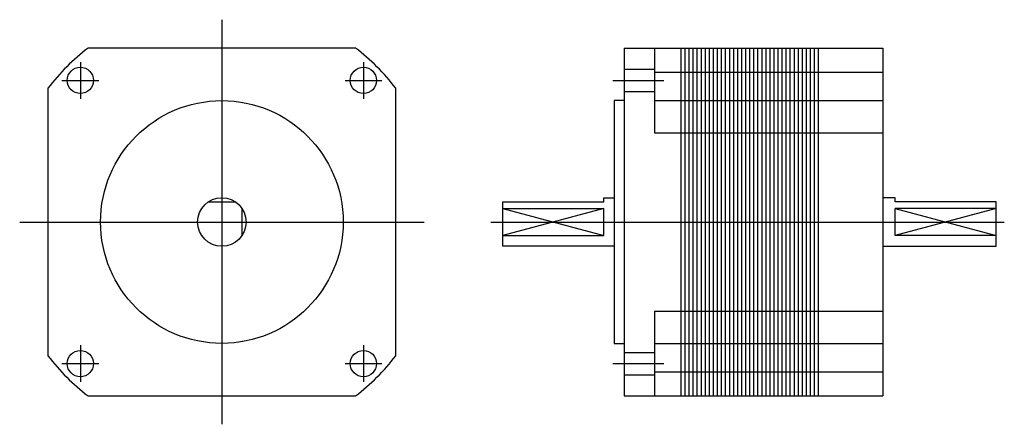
# Model space of a CAD drawing. Extents: x -50 to 194, y -50 to 50.
import ezdxf

# ---------------------------------------------------------------- set-up
doc = ezdxf.new("R2010")
doc.units = 0
doc.header["$LTSCALE"] = 2
doc.linetypes.add('CENTER', pattern=[0])
doc.linetypes.add('HIDDEN', pattern=[0])
doc.layers.get('0').update_dxf_attribs({"linetype": 'CONTINUOUS'})
doc.layers.add('CENTER', color=1, linetype='CENTER')
doc.layers.add('HIDDEN', color=7, linetype='HIDDEN')

msp = doc.modelspace()

# ---------------------------------------------------------------- linework, layer by layer
at = {"color": 0}
for p, q in [((99.5, 43), (99.5, -43)), ((99.5, 43), (163.5, 43)), ((107, 43), (107, 22)), ((113.5, 43), (113.5, -43)), ((114.5, 43), (114.5, -43)), ((115.5, 43), (115.5, -43)), ((116.5, 43), (116.5, -43)), ((117.5, 43), (117.5, -43)), ((118.5, 43), (118.5, -43)), ((119.5, 43), (119.5, -43)), ((120.5, 43), (120.5, -43)), ((121.5, 43), (121.5, -43)), ((122.5, 43), (122.5, -43)), ((123.5, 43), (123.5, -43)), ((124.5, 43), (124.5, -43)), ((125.5, 43), (125.5, -43)), ((126.5, 43), (126.5, -43)), ((127.5, 43), (127.5, -43)), ((128.5, 43), (128.5, -43)), ((129.5, 43), (129.5, -43)), ((130.5, 43), (130.5, -43)), ((131.5, 43), (131.5, -43)), ((132.5, 43), (132.5, -43)), ((133.5, 43), (133.5, -43)), ((134.5, 43), (134.5, -43)), ((135.5, 43), (135.5, -43)), ((136.5, 43), (136.5, -43)), ((137.5, 43), (137.5, -43)), ((138.5, 43), (138.5, -43)), ((139.5, 43), (139.5, -43)), ((140.5, 43), (140.5, -43)), ((141.5, 43), (141.5, -43)), ((142.5, 43), (142.5, -43)), ((143.5, 43), (143.5, -43)), ((144.5, 43), (144.5, -43)), ((145.5, 43), (145.5, -43)), ((146.5, 43), (146.5, -43)), ((147.5, 43), (147.5, -43)), ((163.5, 43), (163.5, -43)), ((107, 37), (163.5, 37)), ((107, 30), (163.5, 30)), ((107, 22), (163.5, 22)), ((-3.32, 5), (3.32, 5)), ((5, -3.32), (5, 3.32)), ((69.5, 3.32), (94.5, 3.32)), ((69.5, 3.32), (94.5, -3.32)), ((94.5, 3.32), (69.5, -3.32)), ((94.5, -3.32), (94.5, 3.32)), ((166.5, 3.32), (191.5, -3.32)), ((191.5, 3.32), (166.5, -3.32)), ((166.5, -3.32), (166.5, 3.32)), ((191.5, 3.32), (166.5, 3.32)), ((69.5, -3.32), (94.5, -3.32)), ((191.5, -3.32), (166.5, -3.32)), ((107, -22), (163.5, -22)), ((107, -22), (107, -43)), ((107, -30), (163.5, -30)), ((107, -37), (163.5, -37)), ((99.5, -43), (163.5, -43))]:
    msp.add_line(p, q, dxfattribs=at)
for points in [[(33.08, 43), (-33.08, 43)], [(-43, 33.08), (-43, -33.08)], [(43, -33.08), (43, 33.08)], [(99.5, 30), (97, 30), (97, -30), (99.5, -30)], [(97, -6), (69.5, -6), (69.5, 5), (94.5, 5), (94.5, 6), (97, 6)], [(163.5, -6), (191.5, -6), (191.5, 5), (166.5, 5), (166.5, 6), (163.5, 6)], [(-33.08, -43), (33.08, -43)]]:
    msp.add_lwpolyline(points, dxfattribs=at)
for centre, radius in [((-35, 35), 3.25), ((35, 35), 3.25), ((0, 0), 30), ((0, 0), 6), ((-35, -35), 3.25), ((35, -35), 3.25)]:
    msp.add_circle(centre, radius, dxfattribs=at)
for start, end in [(127.5683, 142.4317), (37.5683, 52.4317), (217.5683, 232.4317), (307.5683, 322.4317)]:
    msp.add_arc((0, 0), 54.25, start, end, dxfattribs=at)
at = {"layer": 'CENTER', "color": 0}
for p, q in [((0, 50), (0, -50)), ((-35, 39.54), (-35, 30.46)), ((35, 39.54), (35, 30.46)), ((-39.54, 35), (-30.46, 35)), ((30.46, 35), (39.54, 35)), ((96.66, 35), (109.34, 35)), ((-50, 0), (50, 0)), ((66.5, 0), (193.5, 0)), ((-35, -30.46), (-35, -39.54)), ((35, -30.46), (35, -39.54)), ((-39.54, -35), (-30.46, -35)), ((30.46, -35), (39.54, -35)), ((96.66, -35), (109.34, -35))]:
    msp.add_line(p, q, dxfattribs=at)
at = {"layer": 'HIDDEN', "color": 0}
for p, q in [((99.5, 37.75), (107, 37.75)), ((99.5, 32.25), (107, 32.25)), ((99.5, -32.25), (107, -32.25)), ((99.5, -37.75), (107, -37.75))]:
    msp.add_line(p, q, dxfattribs=at)

doc.saveas('drawing.dxf')
